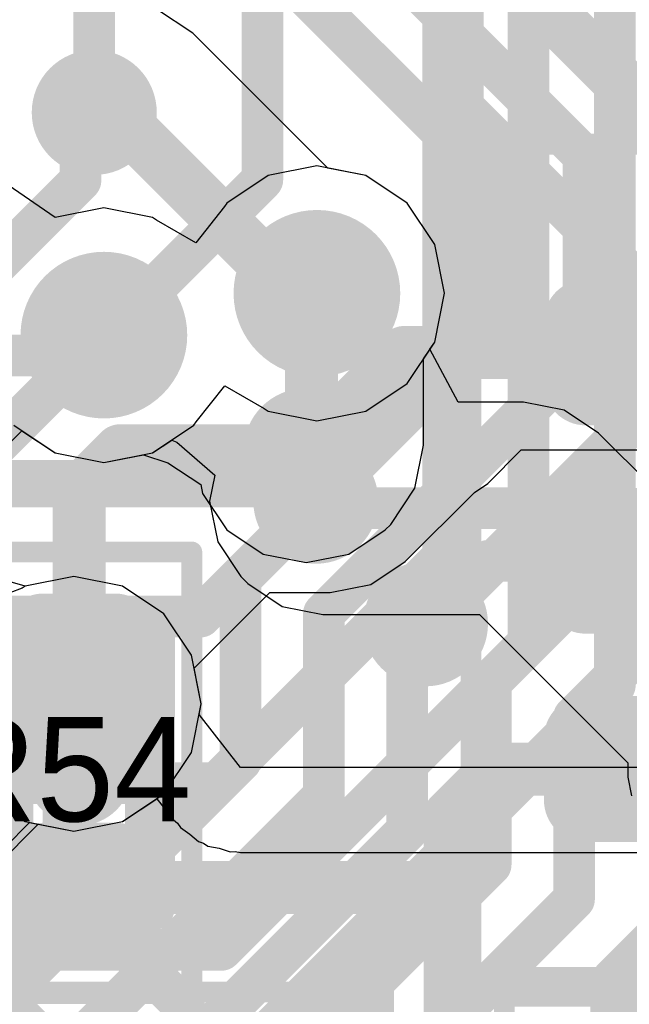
# Model space of a CAD drawing. Header units: millimetres. Extents: x -2 to 68, y -2 to 27.4.
# Tile 192 of 256: x 16.5 to 17.9, y 17.6 to 19.9. Entities that reach past the tile are written whole.
import ezdxf

# ---------------------------------------------------------------- set-up
doc = ezdxf.new("R2010")
doc.units = ezdxf.units.MM
for name, color, linetype in [('BottomLayer', 5, 'Continuous'), ('DrillGuide', 244, 'Continuous'), ('Mechanical13', 56, 'Continuous'), ('Mechanical15', 56, 'Continuous'), ('Mechanical2', 216, 'Continuous'), ('MidLayer1', 16, 'Continuous'), ('MidLayer2', 76, 'Continuous'), ('MidLayer3', 90, 'Continuous'), ('MidLayer4', 156, 'Continuous'), ('MidLayer5', 130, 'Continuous'), ('MidLayer6', 216, 'Continuous'), ('MidLayer7', 6, 'Continuous'), ('MidLayer8', 54, 'Continuous'), ('MultiLayer', 9, 'Continuous'), ('TopLayer', 1, 'Continuous'), ('TopPaste', 8, 'Continuous'), ('TopSolder', 216, 'Continuous'), ('ViaHoleLayer', 16, 'Continuous')]:
    doc.layers.add(name, color=color, linetype=linetype)

# ---------------------------------------------------------------- blocks, each defined once
blk = doc.blocks.new('RES_0201_12')
at = {"layer": 'Mechanical13', "const_width": 0.12}
for points in [[(-0.32, 0.17), (-0.32, -0.17)], [(-0.32, 0.17), (0.32, 0.17)], [(0.32, 0.17), (0.32, -0.17)], [(-0.32, -0.17), (0.32, -0.17)]]:
    blk.add_lwpolyline(points, dxfattribs=at)
at = {"layer": 'Mechanical13', "const_width": 0.06}
for points in [[(-0.35, 0.17, 1), (-0.29, 0.17, 1)], [(-0.35, 0.17, 1), (-0.29, 0.17, 1)], [(0.29, 0.17, 1), (0.35, 0.17, 1)], [(0.29, 0.17, 1), (0.35, 0.17, 1)], [(-0.35, -0.17, 1), (-0.29, -0.17, 1)], [(-0.35, -0.17, 1), (-0.29, -0.17, 1)], [(0.29, -0.17, 1), (0.35, -0.17, 1)], [(0.29, -0.17, 1), (0.35, -0.17, 1)]]:
    blk.add_lwpolyline(points, format="xyb", close=True, dxfattribs=at)
at = {"layer": 'Mechanical15', "const_width": 0.05}
for points in [[(-0.53, 0.27), (-0.53, -0.27)], [(-0.53, 0.27), (0.53, 0.27)], [(0.53, 0.27), (0.53, -0.27)], [(0, 0.135), (0, -0.135)], [(-0.135, 0), (0.135, 0)], [(-0.53, -0.27), (0.53, -0.27)]]:
    blk.add_lwpolyline(points, dxfattribs=at)
at = {"layer": 'Mechanical15'}
for points, const_width in [([(-0.5425, 0.27, 1), (-0.5175, 0.27, 1)], 0.025), ([(-0.5425, 0.27, 1), (-0.5175, 0.27, 1)], 0.025), ([(0.5175, 0.27, 1), (0.5425, 0.27, 1)], 0.025), ([(0.5175, 0.27, 1), (0.5425, 0.27, 1)], 0.025), ([(-0.0125, 0.135, 1), (0.0125, 0.135, 1)], 0.025), ([(0.1013, 0, 1), (-0.1013, 0, 1)], 0.05), ([(-0.1475, 0, 1), (-0.1225, 0, 1)], 0.025), ([(-0.1138, 0, 1), (-0.0888, 0, 1)], 0.025), ([(0.0888, 0, 1), (0.1138, 0, 1)], 0.025), ([(0.1225, 0, 1), (0.1475, 0, 1)], 0.025), ([(-0.0125, -0.135, 1), (0.0125, -0.135, 1)], 0.025), ([(-0.5425, -0.27, 1), (-0.5175, -0.27, 1)], 0.025), ([(-0.5425, -0.27, 1), (-0.5175, -0.27, 1)], 0.025), ([(0.5175, -0.27, 1), (0.5425, -0.27, 1)], 0.025), ([(0.5175, -0.27, 1), (0.5425, -0.27, 1)], 0.025)]:
    blk.add_lwpolyline(points, format="xyb", close=True, dxfattribs=dict(at, const_width=const_width))
at = {"layer": 'TopLayer', "const_width": 0.0806}
for points in [[(-0.3897, 0.0894, 1), (-0.3091, 0.0894, 1)], [(-0.2409, 0.0894, 1), (-0.1603, 0.0894, 1)], [(0.1603, 0.0894, 1), (0.2409, 0.0894, 1)], [(0.3091, 0.0894, 1), (0.3897, 0.0894, 1)], [(-0.3897, -0.0894, 1), (-0.3091, -0.0894, 1)], [(-0.2409, -0.0894, 1), (-0.1603, -0.0894, 1)], [(0.1603, -0.0894, 1), (0.2409, -0.0894, 1)], [(0.3091, -0.0894, 1), (0.3897, -0.0894, 1)]]:
    blk.add_lwpolyline(points, format="xyb", close=True, dxfattribs=at)
at = {"layer": 'TopLayer'}
for points in [[(-0.2006, 0.17), (-0.3494, 0.17), (-0.2006, -0.17), (-0.3494, -0.17)], [(0.2006, -0.17), (0.3494, -0.17), (0.2006, 0.17), (0.3494, 0.17)], [(-0.12, 0.0894), (-0.43, 0.0894), (-0.12, -0.0894), (-0.43, -0.0894)], [(0.12, -0.0894), (0.43, -0.0894), (0.12, 0.0894), (0.43, 0.0894)]]:
    blk.add_solid(points, dxfattribs=at)
at = {"layer": 'TopPaste', "const_width": 0.0806}
for points in [[(-0.3897, 0.0894, 1), (-0.3091, 0.0894, 1)], [(-0.2409, 0.0894, 1), (-0.1603, 0.0894, 1)], [(0.1603, 0.0894, 1), (0.2409, 0.0894, 1)], [(0.3091, 0.0894, 1), (0.3897, 0.0894, 1)], [(-0.3897, -0.0894, 1), (-0.3091, -0.0894, 1)], [(-0.2409, -0.0894, 1), (-0.1603, -0.0894, 1)], [(0.1603, -0.0894, 1), (0.2409, -0.0894, 1)], [(0.3091, -0.0894, 1), (0.3897, -0.0894, 1)]]:
    blk.add_lwpolyline(points, format="xyb", close=True, dxfattribs=at)
at = {"layer": 'TopPaste'}
for points in [[(-0.2006, 0.17), (-0.3494, 0.17), (-0.2006, -0.17), (-0.3494, -0.17)], [(0.2006, -0.17), (0.3494, -0.17), (0.2006, 0.17), (0.3494, 0.17)], [(-0.12, 0.0894), (-0.43, 0.0894), (-0.12, -0.0894), (-0.43, -0.0894)], [(0.12, -0.0894), (0.43, -0.0894), (0.12, 0.0894), (0.43, 0.0894)]]:
    blk.add_solid(points, dxfattribs=at)
at = {"layer": 'TopSolder', "const_width": 0.0806}
for points in [[(-0.3897, 0.0894, 1), (-0.3091, 0.0894, 1)], [(-0.2409, 0.0894, 1), (-0.1603, 0.0894, 1)], [(0.1603, 0.0894, 1), (0.2409, 0.0894, 1)], [(0.3091, 0.0894, 1), (0.3897, 0.0894, 1)], [(-0.3897, -0.0894, 1), (-0.3091, -0.0894, 1)], [(-0.2409, -0.0894, 1), (-0.1603, -0.0894, 1)], [(0.1603, -0.0894, 1), (0.2409, -0.0894, 1)], [(0.3091, -0.0894, 1), (0.3897, -0.0894, 1)]]:
    blk.add_lwpolyline(points, format="xyb", close=True, dxfattribs=at)
at = {"layer": 'TopSolder'}
for points in [[(-0.2006, 0.17), (-0.3494, 0.17), (-0.2006, -0.17), (-0.3494, -0.17)], [(0.2006, -0.17), (0.3494, -0.17), (0.2006, 0.17), (0.3494, 0.17)], [(-0.12, 0.0894), (-0.43, 0.0894), (-0.12, -0.0894), (-0.43, -0.0894)], [(0.12, -0.0894), (0.43, -0.0894), (0.12, 0.0894), (0.43, 0.0894)]]:
    blk.add_solid(points, dxfattribs=at)
blk = doc.blocks.new('RES_0201_13')
at = {"layer": 'Mechanical13', "const_width": 0.12}
for points in [[(-0.32, -0.17), (-0.32, 0.17)], [(0.32, 0.17), (-0.32, 0.17)], [(0.32, -0.17), (0.32, 0.17)], [(0.32, -0.17), (-0.32, -0.17)]]:
    blk.add_lwpolyline(points, dxfattribs=at)
at = {"layer": 'Mechanical13', "const_width": 0.06}
for points in [[(-0.35, 0.17, 1), (-0.29, 0.17, 1)], [(-0.35, 0.17, 1), (-0.29, 0.17, 1)], [(0.29, 0.17, 1), (0.35, 0.17, 1)], [(0.29, 0.17, 1), (0.35, 0.17, 1)], [(-0.35, -0.17, 1), (-0.29, -0.17, 1)], [(-0.35, -0.17, 1), (-0.29, -0.17, 1)], [(0.29, -0.17, 1), (0.35, -0.17, 1)], [(0.29, -0.17, 1), (0.35, -0.17, 1)]]:
    blk.add_lwpolyline(points, format="xyb", close=True, dxfattribs=at)
at = {"layer": 'Mechanical15', "const_width": 0.05}
for points in [[(-0.53, -0.27), (-0.53, 0.27)], [(0.53, 0.27), (-0.53, 0.27)], [(0.53, -0.27), (0.53, 0.27)], [(0, -0.135), (0, 0.135)], [(0.135, 0), (-0.135, 0)], [(0.53, -0.27), (-0.53, -0.27)]]:
    blk.add_lwpolyline(points, dxfattribs=at)
at = {"layer": 'Mechanical15'}
for points, const_width in [([(-0.5425, 0.27, 1), (-0.5175, 0.27, 1)], 0.025), ([(-0.5425, 0.27, 1), (-0.5175, 0.27, 1)], 0.025), ([(0.5175, 0.27, 1), (0.5425, 0.27, 1)], 0.025), ([(0.5175, 0.27, 1), (0.5425, 0.27, 1)], 0.025), ([(-0.0125, 0.135, 1), (0.0125, 0.135, 1)], 0.025), ([(0.1013, 0, 1), (-0.1013, 0, 1)], 0.05), ([(-0.1475, 0, 1), (-0.1225, 0, 1)], 0.025), ([(-0.1138, 0, 1), (-0.0888, 0, 1)], 0.025), ([(0.0888, 0, 1), (0.1138, 0, 1)], 0.025), ([(0.1225, 0, 1), (0.1475, 0, 1)], 0.025), ([(-0.0125, -0.135, 1), (0.0125, -0.135, 1)], 0.025), ([(-0.5425, -0.27, 1), (-0.5175, -0.27, 1)], 0.025), ([(-0.5425, -0.27, 1), (-0.5175, -0.27, 1)], 0.025), ([(0.5175, -0.27, 1), (0.5425, -0.27, 1)], 0.025), ([(0.5175, -0.27, 1), (0.5425, -0.27, 1)], 0.025)]:
    blk.add_lwpolyline(points, format="xyb", close=True, dxfattribs=dict(at, const_width=const_width))
at = {"layer": 'TopLayer', "const_width": 0.0806}
for points in [[(-0.3897, 0.0894, 1), (-0.3091, 0.0894, 1)], [(-0.2409, 0.0894, 1), (-0.1603, 0.0894, 1)], [(0.1603, 0.0894, 1), (0.2409, 0.0894, 1)], [(0.3091, 0.0894, 1), (0.3897, 0.0894, 1)], [(-0.3897, -0.0894, 1), (-0.3091, -0.0894, 1)], [(-0.2409, -0.0894, 1), (-0.1603, -0.0894, 1)], [(0.1603, -0.0894, 1), (0.2409, -0.0894, 1)], [(0.3091, -0.0894, 1), (0.3897, -0.0894, 1)]]:
    blk.add_lwpolyline(points, format="xyb", close=True, dxfattribs=at)
at = {"layer": 'TopLayer'}
for points in [[(-0.2006, 0.17), (-0.3494, 0.17), (-0.2006, -0.17), (-0.3494, -0.17)], [(0.2006, -0.17), (0.3494, -0.17), (0.2006, 0.17), (0.3494, 0.17)], [(-0.12, 0.0894), (-0.43, 0.0894), (-0.12, -0.0894), (-0.43, -0.0894)], [(0.12, -0.0894), (0.43, -0.0894), (0.12, 0.0894), (0.43, 0.0894)]]:
    blk.add_solid(points, dxfattribs=at)
at = {"layer": 'TopPaste', "const_width": 0.0806}
for points in [[(-0.3897, 0.0894, 1), (-0.3091, 0.0894, 1)], [(-0.2409, 0.0894, 1), (-0.1603, 0.0894, 1)], [(0.1603, 0.0894, 1), (0.2409, 0.0894, 1)], [(0.3091, 0.0894, 1), (0.3897, 0.0894, 1)], [(-0.3897, -0.0894, 1), (-0.3091, -0.0894, 1)], [(-0.2409, -0.0894, 1), (-0.1603, -0.0894, 1)], [(0.1603, -0.0894, 1), (0.2409, -0.0894, 1)], [(0.3091, -0.0894, 1), (0.3897, -0.0894, 1)]]:
    blk.add_lwpolyline(points, format="xyb", close=True, dxfattribs=at)
at = {"layer": 'TopPaste'}
for points in [[(-0.2006, 0.17), (-0.3494, 0.17), (-0.2006, -0.17), (-0.3494, -0.17)], [(0.2006, -0.17), (0.3494, -0.17), (0.2006, 0.17), (0.3494, 0.17)], [(-0.12, 0.0894), (-0.43, 0.0894), (-0.12, -0.0894), (-0.43, -0.0894)], [(0.12, -0.0894), (0.43, -0.0894), (0.12, 0.0894), (0.43, 0.0894)]]:
    blk.add_solid(points, dxfattribs=at)
at = {"layer": 'TopSolder', "const_width": 0.0806}
for points in [[(-0.3897, 0.0894, 1), (-0.3091, 0.0894, 1)], [(-0.2409, 0.0894, 1), (-0.1603, 0.0894, 1)], [(0.1603, 0.0894, 1), (0.2409, 0.0894, 1)], [(0.3091, 0.0894, 1), (0.3897, 0.0894, 1)], [(-0.3897, -0.0894, 1), (-0.3091, -0.0894, 1)], [(-0.2409, -0.0894, 1), (-0.1603, -0.0894, 1)], [(0.1603, -0.0894, 1), (0.2409, -0.0894, 1)], [(0.3091, -0.0894, 1), (0.3897, -0.0894, 1)]]:
    blk.add_lwpolyline(points, format="xyb", close=True, dxfattribs=at)
at = {"layer": 'TopSolder'}
for points in [[(-0.2006, 0.17), (-0.3494, 0.17), (-0.2006, -0.17), (-0.3494, -0.17)], [(0.2006, -0.17), (0.3494, -0.17), (0.2006, 0.17), (0.3494, 0.17)], [(-0.12, 0.0894), (-0.43, 0.0894), (-0.12, -0.0894), (-0.43, -0.0894)], [(0.12, -0.0894), (0.43, -0.0894), (0.12, 0.0894), (0.43, 0.0894)]]:
    blk.add_solid(points, dxfattribs=at)
blk = doc.blocks.new('SOTFL50P158X60_6N_15')
at = {"layer": 'Mechanical15', "const_width": 0.05}
for points in [[(-1.3, 1), (1.3, 1)], [(-1.3, -1), (-1.3, 1)], [(-1.3, -1), (1.3, -1)]]:
    blk.add_lwpolyline(points, dxfattribs=at)
at = {"layer": 'Mechanical15', "const_width": 0.025}
for points in [[(-1.3125, 1, 1), (-1.2875, 1, 1)], [(-1.3125, 1, 1), (-1.2875, 1, 1)], [(-1.3125, -1, 1), (-1.2875, -1, 1)], [(-1.3125, -1, 1), (-1.2875, -1, 1)]]:
    blk.add_lwpolyline(points, format="xyb", close=True, dxfattribs=at)
at = {"layer": 'TopLayer', "const_width": 0.075}
for points in [[(-1.0625, 0.575, 1), (-0.9875, 0.575, 1)], [(-1.0625, 0.425, 1), (-0.9875, 0.425, 1)], [(-1.0625, 0.075, 1), (-0.9875, 0.075, 1)], [(-1.0625, -0.075, 1), (-0.9875, -0.075, 1)], [(-1.0625, -0.425, 1), (-0.9875, -0.425, 1)], [(-1.0625, -0.575, 1), (-0.9875, -0.575, 1)]]:
    blk.add_lwpolyline(points, format="xyb", close=True, dxfattribs=at)
at = {"layer": 'TopLayer'}
for points in [[(-0.675, 0.35), (-0.675, 0.65), (-1.025, 0.35), (-1.025, 0.65)], [(-0.6, 0.425), (-0.6, 0.575), (-1.1, 0.425), (-1.1, 0.575)], [(-0.675, -0.15), (-0.675, 0.15), (-1.025, -0.15), (-1.025, 0.15)], [(-0.6, -0.075), (-0.6, 0.075), (-1.1, -0.075), (-1.1, 0.075)], [(-0.675, -0.65), (-0.675, -0.35), (-1.025, -0.65), (-1.025, -0.35)], [(-0.6, -0.575), (-0.6, -0.425), (-1.1, -0.575), (-1.1, -0.425)]]:
    blk.add_solid(points, dxfattribs=at)
at = {"layer": 'TopPaste', "const_width": 0.075}
for points in [[(-1.0625, 0.575, 1), (-0.9875, 0.575, 1)], [(-1.0625, 0.425, 1), (-0.9875, 0.425, 1)], [(-1.0625, 0.075, 1), (-0.9875, 0.075, 1)], [(-1.0625, -0.075, 1), (-0.9875, -0.075, 1)], [(-1.0625, -0.425, 1), (-0.9875, -0.425, 1)], [(-1.0625, -0.575, 1), (-0.9875, -0.575, 1)]]:
    blk.add_lwpolyline(points, format="xyb", close=True, dxfattribs=at)
at = {"layer": 'TopPaste'}
for points in [[(-0.675, 0.35), (-0.675, 0.65), (-1.025, 0.35), (-1.025, 0.65)], [(-0.6, 0.425), (-0.6, 0.575), (-1.1, 0.425), (-1.1, 0.575)], [(-0.675, -0.15), (-0.675, 0.15), (-1.025, -0.15), (-1.025, 0.15)], [(-0.6, -0.075), (-0.6, 0.075), (-1.1, -0.075), (-1.1, 0.075)], [(-0.675, -0.65), (-0.675, -0.35), (-1.025, -0.65), (-1.025, -0.35)], [(-0.6, -0.575), (-0.6, -0.425), (-1.1, -0.575), (-1.1, -0.425)]]:
    blk.add_solid(points, dxfattribs=at)
at = {"layer": 'TopSolder', "const_width": 0.1}
for points in [[(-1.075, 0.575, 1), (-0.975, 0.575, 1)], [(-1.075, 0.425, 1), (-0.975, 0.425, 1)], [(-1.075, 0.075, 1), (-0.975, 0.075, 1)], [(-1.075, -0.075, 1), (-0.975, -0.075, 1)], [(-1.075, -0.425, 1), (-0.975, -0.425, 1)], [(-1.075, -0.575, 1), (-0.975, -0.575, 1)]]:
    blk.add_lwpolyline(points, format="xyb", close=True, dxfattribs=at)
at = {"layer": 'TopSolder'}
for points in [[(-0.675, 0.325), (-0.675, 0.675), (-1.025, 0.325), (-1.025, 0.675)], [(-0.575, 0.425), (-0.575, 0.575), (-1.125, 0.425), (-1.125, 0.575)], [(-0.675, -0.175), (-0.675, 0.175), (-1.025, -0.175), (-1.025, 0.175)], [(-0.575, -0.075), (-0.575, 0.075), (-1.125, -0.075), (-1.125, 0.075)], [(-0.675, -0.675), (-0.675, -0.325), (-1.025, -0.675), (-1.025, -0.325)], [(-0.575, -0.575), (-0.575, -0.425), (-1.125, -0.575), (-1.125, -0.425)]]:
    blk.add_solid(points, dxfattribs=at)
blk = doc.blocks.new('RES_0603_61')
at = {"layer": 'Mechanical15', "const_width": 0.05}
for points in [[(1.39, 0.69), (-1.39, 0.69)], [(-1.39, -0.69), (-1.39, 0.69)]]:
    blk.add_lwpolyline(points, dxfattribs=at)
at = {"layer": 'Mechanical15', "const_width": 0.025}
blk.add_lwpolyline([(-1.4025, 0.69, 1), (-1.3775, 0.69, 1)], format="xyb", close=True, dxfattribs=at)
blk.add_lwpolyline([(-1.4025, 0.69, 1), (-1.3775, 0.69, 1)], format="xyb", close=True, dxfattribs=at)

msp = doc.modelspace()

# ---------------------------------------------------------------- linework, layer by layer
at = {"layer": 'BottomLayer', "const_width": 0.1}
for points in [[(17.885, 18.335), (17.885, 21.202)], [(16.636, 19.71), (16.636, 20.939)], [(17.678, 18.437), (17.678, 20.5054)], [(17.4728, 18.6428), (17.4728, 20.4277)], [(17.0393, 19.5481), (17.0393, 20.3498)], [(16.6029, 19.6769), (16.636, 19.71)], [(16.6029, 19.5466), (16.6029, 19.6769)], [(16.3563, 19.3), (16.6029, 19.5466)], [(16.3912, 18.9), (17.0393, 19.5481)], [(16.8909, 18.5), (17.1677, 18.7768)], [(16.93, 18.1), (17.4728, 18.6428)], [(15.855, 18.5), (16.8909, 18.5)], [(16.941, 17.7), (17.678, 18.437)], [(16.85, 17.3), (17.885, 18.335)], [(15.855, 18.1), (16.93, 18.1)], [(15.855, 17.7), (16.941, 17.7)]]:
    msp.add_lwpolyline(points, dxfattribs=at)
at = {"layer": 'BottomLayer'}
for points, const_width in [([(16.561, 19.71, 1), (16.711, 19.71, 1)], 0.15), ([(16.611, 19.71, 1), (16.661, 19.71, 1)], 0.05), ([(16.611, 19.71, 1), (16.661, 19.71, 1)], 0.05), ([(16.5779, 19.6769, 1), (16.6279, 19.6769, 1)], 0.05), ([(16.5779, 19.6769, 1), (16.6279, 19.6769, 1)], 0.05), ([(16.5779, 19.5466, 1), (16.6279, 19.5466, 1)], 0.05), ([(16.5779, 19.5466, 1), (16.6279, 19.5466, 1)], 0.05), ([(17.0143, 19.5481, 1), (17.0643, 19.5481, 1)], 0.05), ([(17.0143, 19.5481, 1), (17.0643, 19.5481, 1)], 0.05), ([(17.0927, 18.7768, 1), (17.2427, 18.7768, 1)], 0.15), ([(17.1427, 18.7768, 1), (17.1927, 18.7768, 1)], 0.05), ([(17.4478, 18.6428, 1), (17.4978, 18.6428, 1)], 0.05), ([(17.4478, 18.6428, 1), (17.4978, 18.6428, 1)], 0.05), ([(16.8659, 18.5, 1), (16.9159, 18.5, 1)], 0.05), ([(16.8659, 18.5, 1), (16.9159, 18.5, 1)], 0.05), ([(17.653, 18.437, 1), (17.703, 18.437, 1)], 0.05), ([(17.653, 18.437, 1), (17.703, 18.437, 1)], 0.05), ([(17.86, 18.335, 1), (17.91, 18.335, 1)], 0.05), ([(17.86, 18.335, 1), (17.91, 18.335, 1)], 0.05), ([(16.905, 18.1, 1), (16.955, 18.1, 1)], 0.05), ([(16.905, 18.1, 1), (16.955, 18.1, 1)], 0.05), ([(16.916, 17.7, 1), (16.966, 17.7, 1)], 0.05), ([(16.916, 17.7, 1), (16.966, 17.7, 1)], 0.05)]:
    msp.add_lwpolyline(points, format="xyb", close=True, dxfattribs=dict(at, const_width=const_width))
at = {"layer": 'DrillGuide'}
for points, const_width in [([(16.611, 19.71, 1), (16.661, 19.71, 1)], 0.05), ([(17.1202, 19.2759, 1), (17.2202, 19.2759, 1)], 0.1), ([(16.6091, 19.1755, 1), (16.7091, 19.1755, 1)], 0.1), ([(17.1192, 18.8981, 1), (17.1692, 18.8981, 1)], 0.05), ([(17.1427, 18.7768, 1), (17.1927, 18.7768, 1)], 0.05), ([(17.4057, 18.4826, 1), (17.4557, 18.4826, 1)], 0.05), ([(16.537, 18.2904, 1), (16.637, 18.2904, 1)], 0.1)]:
    msp.add_lwpolyline(points, format="xyb", close=True, dxfattribs=dict(at, const_width=const_width))
at = {"layer": 'MidLayer1'}
for p, q in [((17.1702, 19.5818), (17.0532, 19.5585)), ((17.2873, 19.5585), (17.1702, 19.5818)), ((17.0532, 19.5585), (16.9539, 19.4922)), ((17.3865, 19.4922), (17.2873, 19.5585)), ((16.542, 19.4581), (16.4293, 19.5355)), ((16.6591, 19.4814), (16.542, 19.4581)), ((16.7761, 19.4581), (16.6591, 19.4814)), ((16.9485, 19.484), (16.8798, 19.3974)), ((16.9539, 19.4922), (16.9485, 19.484)), ((17.4528, 19.3929), (17.3865, 19.4922)), ((16.7857, 19.4516), (16.7761, 19.4581)), ((16.8798, 19.3974), (16.7857, 19.4516)), ((17.4761, 19.2759), (17.4528, 19.3929)), ((17.4528, 19.1588), (17.4761, 19.2759)), ((17.4259, 19.1185), (17.4528, 19.1588)), ((17.4259, 18.9112), (17.4259, 19.1185)), ((16.3015, 18.7854), (16.4623, 18.9461)), ((16.4623, 18.9461), (16.542, 18.8929)), ((17.4054, 18.8083), (17.4259, 18.9112)), ((16.542, 18.8929), (16.6591, 18.8696)), ((16.6591, 18.8696), (16.754, 18.8885)), ((16.754, 18.8885), (16.8125, 18.8691)), ((16.8125, 18.8691), (16.8916, 18.8173)), ((16.8916, 18.8173), (16.896, 18.7953)), ((16.896, 18.7953), (16.9542, 18.7082)), ((17.3472, 18.7212), (17.4054, 18.8083)), ((17.3341, 18.7082), (17.3472, 18.7212)), ((16.9542, 18.7082), (17.0414, 18.6499)), ((17.247, 18.6499), (17.3341, 18.7082)), ((17.0414, 18.6499), (17.1442, 18.6295)), ((17.1442, 18.6295), (17.247, 18.6499)), ((16.47, 18.573), (16.3108, 18.6195)), ((16.587, 18.5963), (16.47, 18.573)), ((16.7041, 18.573), (16.587, 18.5963)), ((16.8033, 18.5067), (16.7041, 18.573)), ((16.8696, 18.4075), (16.8033, 18.5067)), ((16.8929, 18.2904), (16.8696, 18.4075)), ((16.8696, 18.1734), (16.8929, 18.2904)), ((16.8033, 18.0742), (16.8696, 18.1734)), ((16.7041, 18.0079), (16.8033, 18.0742)), ((16.587, 17.9846), (16.7041, 18.0079)), ((16.4222, 17.9469), (16.481, 18.0057)), ((16.481, 18.0057), (16.587, 17.9846))]:
    msp.add_line(p, q, dxfattribs=at)
for points, const_width in [([(17.0702, 19.2759, 1), (17.2702, 19.2759, 1)], 0.2), ([(16.5591, 19.1755, 1), (16.7591, 19.1755, 1)], 0.2), ([(17.1385, 19.2759, 1), (17.202, 19.2759, 1)], 0.0635), ([(17.1255, 19.2629, 1), (17.189, 19.2629, 1)], 0.0635), ([(17.1255, 19.2629, 1), (17.189, 19.2629, 1)], 0.0635), ([(16.6341, 19.1755, 1), (16.6841, 19.1755, 1)], 0.05), ([(16.388, 19.1265, 1), (16.438, 19.1265, 1)], 0.05), ([(16.388, 19.1265, 1), (16.438, 19.1265, 1)], 0.05), ([(16.5851, 19.1265, 1), (16.6351, 19.1265, 1)], 0.05), ([(16.5851, 19.1265, 1), (16.6351, 19.1265, 1)], 0.05), ([(17.0692, 18.8981, 1), (17.2192, 18.8981, 1)], 0.15), ([(17.1124, 18.8981, 1), (17.1759, 18.8981, 1)], 0.0635), ([(17.1255, 18.9112, 1), (17.189, 18.9112, 1)], 0.0635), ([(17.1255, 18.9112, 1), (17.189, 18.9112, 1)], 0.0635), ([(17.3557, 18.4826, 1), (17.5057, 18.4826, 1)], 0.15), ([(16.487, 18.2904, 1), (16.687, 18.2904, 1)], 0.2), ([(16.5112, 18.2904, 1), (16.5612, 18.2904, 1)], 0.05), ([(16.5112, 18.2904, 1), (16.5612, 18.2904, 1)], 0.05), ([(16.562, 18.2904, 1), (16.612, 18.2904, 1)], 0.05)]:
    msp.add_lwpolyline(points, format="xyb", close=True, dxfattribs=dict(at, const_width=const_width))
for points, const_width in [([(17.1572, 19.2629), (17.1702, 19.2759)], 0.127), ([(17.1572, 18.9112), (17.1572, 19.2629)], 0.127), ([(16.6101, 19.1265), (16.6591, 19.1755)], 0.1), ([(16.1372, 18.8507), (16.413, 19.1265)], 0.1), ([(16.413, 19.1265), (16.6101, 19.1265)], 0.1), ([(17.1442, 18.8981), (17.1572, 18.9112)], 0.127), ([(16.3074, 18.0617), (16.5362, 18.2904)], 0.1), ([(16.5362, 18.2904), (16.587, 18.2904)], 0.1)]:
    msp.add_lwpolyline(points, dxfattribs=dict(at, const_width=const_width))
at = {"layer": 'MidLayer2', "const_width": 0.1}
for points in [[(16.6221, 21.0775), (18.0098, 19.6897)], [(16.5392, 20.8775), (17.8098, 19.6069)], [(16.4564, 20.6775), (17.6098, 19.5241)], [(17.8098, 19.1304), (17.8098, 19.6069)], [(17.6098, 19.2132), (17.6098, 19.5241)], [(16.9871, 18.5905), (17.6098, 19.2132)], [(16.3343, 18.8507), (16.6591, 19.1755)], [(17.1871, 18.5077), (17.8098, 19.1304)], [(17.3871, 18.4248), (18.0098, 19.0475)], [(17.5871, 18.342), (18.2098, 18.9647)], [(17.7871, 18.2591), (18.4098, 18.8819)], [(16.9871, 18.1528), (16.9871, 18.5905)], [(17.1871, 18.07), (17.1871, 18.5077)], [(17.3871, 17.9871), (17.3871, 18.4248)], [(17.5871, 17.9043), (17.5871, 18.342)], [(17.7871, 17.8214), (17.7871, 18.2591)], [(15.998, 17.1637), (16.9871, 18.1528)], [(16.198, 17.0808), (17.1871, 18.07)], [(16.398, 16.998), (17.3871, 17.9871)], [(16.6835, 17.0006), (17.5871, 17.9043)], [(16.8835, 16.9178), (17.7871, 17.8214)]]:
    msp.add_lwpolyline(points, dxfattribs=at)
at = {"layer": 'MidLayer2'}
for points, const_width in [([(17.7848, 19.6069, 1), (17.8348, 19.6069, 1)], 0.05), ([(17.7848, 19.6069, 1), (17.8348, 19.6069, 1)], 0.05), ([(17.5848, 19.5241, 1), (17.6348, 19.5241, 1)], 0.05), ([(17.5848, 19.5241, 1), (17.6348, 19.5241, 1)], 0.05), ([(17.0702, 19.2759, 1), (17.2702, 19.2759, 1)], 0.2), ([(16.5591, 19.1755, 1), (16.7591, 19.1755, 1)], 0.2), ([(17.5848, 19.2132, 1), (17.6348, 19.2132, 1)], 0.05), ([(17.5848, 19.2132, 1), (17.6348, 19.2132, 1)], 0.05), ([(16.6341, 19.1755, 1), (16.6841, 19.1755, 1)], 0.05), ([(17.7848, 19.1304, 1), (17.8348, 19.1304, 1)], 0.05), ([(17.7848, 19.1304, 1), (17.8348, 19.1304, 1)], 0.05), ([(16.9621, 18.5905, 1), (17.0121, 18.5905, 1)], 0.05), ([(16.9621, 18.5905, 1), (17.0121, 18.5905, 1)], 0.05), ([(17.1621, 18.5077, 1), (17.2121, 18.5077, 1)], 0.05), ([(17.1621, 18.5077, 1), (17.2121, 18.5077, 1)], 0.05), ([(16.487, 18.2904, 1), (16.687, 18.2904, 1)], 0.2), ([(17.3621, 18.4248, 1), (17.4121, 18.4248, 1)], 0.05), ([(17.3621, 18.4248, 1), (17.4121, 18.4248, 1)], 0.05), ([(17.5621, 18.342, 1), (17.6121, 18.342, 1)], 0.05), ([(17.5621, 18.342, 1), (17.6121, 18.342, 1)], 0.05), ([(17.7621, 18.2591, 1), (17.8121, 18.2591, 1)], 0.05), ([(17.7621, 18.2591, 1), (17.8121, 18.2591, 1)], 0.05), ([(16.9621, 18.1528, 1), (17.0121, 18.1528, 1)], 0.05), ([(16.9621, 18.1528, 1), (17.0121, 18.1528, 1)], 0.05), ([(17.1621, 18.07, 1), (17.2121, 18.07, 1)], 0.05), ([(17.1621, 18.07, 1), (17.2121, 18.07, 1)], 0.05), ([(17.3621, 17.9871, 1), (17.4121, 17.9871, 1)], 0.05), ([(17.3621, 17.9871, 1), (17.4121, 17.9871, 1)], 0.05), ([(17.5621, 17.9043, 1), (17.6121, 17.9043, 1)], 0.05), ([(17.5621, 17.9043, 1), (17.6121, 17.9043, 1)], 0.05), ([(17.7621, 17.8214, 1), (17.8121, 17.8214, 1)], 0.05), ([(17.7621, 17.8214, 1), (17.8121, 17.8214, 1)], 0.05)]:
    msp.add_lwpolyline(points, format="xyb", close=True, dxfattribs=dict(at, const_width=const_width))
at = {"layer": 'MidLayer3'}
for p, q in [((17.1702, 19.5818), (17.0532, 19.5585)), ((17.2873, 19.5585), (17.1702, 19.5818)), ((17.0532, 19.5585), (16.9539, 19.4922)), ((17.3865, 19.4922), (17.2873, 19.5585)), ((16.542, 19.4581), (16.4293, 19.5355)), ((16.6591, 19.4814), (16.542, 19.4581)), ((16.7761, 19.4581), (16.6591, 19.4814)), ((16.9485, 19.484), (16.8798, 19.3974)), ((16.9539, 19.4922), (16.9485, 19.484)), ((17.4528, 19.3929), (17.3865, 19.4922)), ((16.7857, 19.4516), (16.7761, 19.4581)), ((16.8798, 19.3974), (16.7857, 19.4516)), ((17.4761, 19.2759), (17.4528, 19.3929)), ((17.4528, 19.1588), (17.4761, 19.2759)), ((17.3865, 19.0596), (17.4528, 19.1588)), ((16.8808, 18.9673), (16.9494, 19.0539)), ((16.9494, 19.0539), (17.0435, 18.9997)), ((17.2873, 18.9933), (17.3865, 19.0596)), ((17.0435, 18.9997), (17.0532, 18.9933)), ((17.0532, 18.9933), (17.1702, 18.97)), ((17.1702, 18.97), (17.2873, 18.9933)), ((16.4428, 18.9592), (16.542, 18.8929)), ((16.7761, 18.8929), (16.8753, 18.9592)), ((16.8753, 18.9592), (16.8808, 18.9673)), ((16.542, 18.8929), (16.6591, 18.8696)), ((16.6591, 18.8696), (16.7761, 18.8929)), ((16.47, 18.573), (16.3108, 18.6195)), ((16.587, 18.5963), (16.47, 18.573)), ((16.7041, 18.573), (16.587, 18.5963)), ((16.8033, 18.5067), (16.7041, 18.573)), ((16.8696, 18.4075), (16.8033, 18.5067)), ((16.8929, 18.2904), (16.8696, 18.4075)), ((16.8696, 18.1734), (16.8929, 18.2904)), ((16.8033, 18.0742), (16.8696, 18.1734)), ((16.3707, 18.0742), (16.47, 18.0079)), ((16.7041, 18.0079), (16.8033, 18.0742)), ((16.47, 18.0079), (16.587, 17.9846)), ((16.587, 17.9846), (16.7041, 18.0079))]:
    msp.add_line(p, q, dxfattribs=at)
at = {"layer": 'MidLayer3', "const_width": 0.2}
for points in [[(17.0702, 19.2759, 1), (17.2702, 19.2759, 1)], [(16.5591, 19.1755, 1), (16.7591, 19.1755, 1)], [(16.487, 18.2904, 1), (16.687, 18.2904, 1)]]:
    msp.add_lwpolyline(points, format="xyb", close=True, dxfattribs=at)
at = {"layer": 'MidLayer4'}
for p, q in [((16.8728, 19.9), (16.7856, 19.9582)), ((17.1962, 19.5766), (16.8728, 19.9)), ((17.2873, 19.5585), (17.1962, 19.5766)), ((17.3865, 19.4922), (17.2873, 19.5585)), ((17.4528, 19.3929), (17.3865, 19.4922)), ((17.4761, 19.2759), (17.4528, 19.3929)), ((17.4528, 19.1588), (17.4761, 19.2759)), ((17.4415, 19.1419), (17.4528, 19.1588)), ((17.5094, 19.0149), (17.4415, 19.1419)), ((17.6657, 19.0149), (17.5094, 19.0149)), ((17.7633, 18.9954), (17.6657, 19.0149)), ((17.846, 18.9402), (17.7633, 18.9954)), ((16.4428, 18.9592), (16.542, 18.8929)), ((18.3517, 18.4345), (17.846, 18.9402)), ((16.7761, 18.8929), (16.8224, 18.9238)), ((16.8224, 18.9238), (16.834, 18.9186)), ((16.834, 18.9186), (16.9253, 18.8398)), ((16.542, 18.8929), (16.6591, 18.8696)), ((16.6591, 18.8696), (16.7761, 18.8929)), ((16.9253, 18.8398), (16.9128, 18.7768)), ((16.9128, 18.7768), (16.9322, 18.6792)), ((16.9322, 18.6792), (16.9874, 18.5965)), ((16.47, 18.573), (16.3108, 18.6195)), ((16.587, 18.5963), (16.47, 18.573)), ((16.7041, 18.573), (16.587, 18.5963)), ((16.9874, 18.5965), (17.0042, 18.5797)), ((17.0042, 18.5797), (17.0869, 18.5245)), ((16.8033, 18.5067), (16.7041, 18.573)), ((16.8696, 18.4075), (16.8033, 18.5067)), ((17.0869, 18.5245), (17.1845, 18.5051)), ((17.1845, 18.5051), (17.5601, 18.5051)), ((17.5601, 18.5051), (17.9165, 18.1487)), ((16.8929, 18.2904), (16.8696, 18.4075)), ((16.8696, 18.1734), (16.8929, 18.2904)), ((16.8033, 18.0742), (16.8696, 18.1734)), ((17.9165, 18.1487), (17.9165, 18.1147)), ((17.9165, 18.1147), (17.9254, 18.0699)), ((16.3707, 18.0742), (16.47, 18.0079)), ((16.7041, 18.0079), (16.8033, 18.0742)), ((16.47, 18.0079), (16.587, 17.9846)), ((16.587, 17.9846), (16.7041, 18.0079))]:
    msp.add_line(p, q, dxfattribs=at)
for points, const_width in [([(16.561, 19.71, 1), (16.711, 19.71, 1)], 0.15), ([(16.6042, 19.71, 1), (16.6677, 19.71, 1)], 0.0635), ([(16.6511, 19.71, 1), (16.7146, 19.71, 1)], 0.0635), ([(16.6511, 19.71, 1), (16.7146, 19.71, 1)], 0.0635), ([(17.0702, 19.2759, 1), (17.2702, 19.2759, 1)], 0.2), ([(16.5591, 19.1755, 1), (16.7591, 19.1755, 1)], 0.2), ([(17.0852, 19.2759, 1), (17.1487, 19.2759, 1)], 0.0635), ([(17.0852, 19.2759, 1), (17.1487, 19.2759, 1)], 0.0635), ([(17.1385, 19.2759, 1), (17.202, 19.2759, 1)], 0.0635), ([(17.0927, 18.7768, 1), (17.2427, 18.7768, 1)], 0.15), ([(17.1427, 18.7768, 1), (17.1927, 18.7768, 1)], 0.05), ([(17.1595, 18.76, 1), (17.2095, 18.76, 1)], 0.05), ([(17.1595, 18.76, 1), (17.2095, 18.76, 1)], 0.05), ([(17.6407, 18.76, 1), (17.6907, 18.76, 1)], 0.05), ([(17.6407, 18.76, 1), (17.6907, 18.76, 1)], 0.05), ([(16.487, 18.2904, 1), (16.687, 18.2904, 1)], 0.2)]:
    msp.add_lwpolyline(points, format="xyb", close=True, dxfattribs=dict(at, const_width=const_width))
for points, const_width in [([(16.636, 19.71), (16.6828, 19.71)], 0.127), ([(16.6828, 19.71), (17.1169, 19.2759)], 0.127), ([(17.1169, 19.2759), (17.1702, 19.2759)], 0.127), ([(17.1677, 18.7768), (17.1845, 18.76)], 0.1), ([(17.1845, 18.76), (17.6657, 18.76)], 0.1), ([(17.6657, 18.76), (18.1714, 18.2543)], 0.1)]:
    msp.add_lwpolyline(points, dxfattribs=dict(at, const_width=const_width))
at = {"layer": 'MidLayer5', "const_width": 0.1}
for points in [[(17.6083, 20.0529), (18.8738, 18.7874)], [(17.4968, 19.4507), (17.4968, 19.7472)], [(17.4968, 19.7472), (18.5788, 18.6652)], [(17.4968, 19.4507), (17.5202, 19.4274)], [(17.5202, 19.1309), (17.5202, 19.4274)], [(17.2148, 18.8255), (17.5202, 19.1309)], [(16.2376, 18.8255), (17.2148, 18.8255)], [(16.562, 18.2654), (16.587, 18.2904)], [(16.562, 17.8535), (16.562, 18.2654)], [(16.0862, 17.9121), (16.557, 17.4413)], [(16.562, 17.8535), (16.852, 17.5635)], [(16.852, 14.7919), (16.852, 17.5635)]]:
    msp.add_lwpolyline(points, dxfattribs=at)
at = {"layer": 'MidLayer5'}
for points, const_width in [([(17.4718, 19.7472, 1), (17.5218, 19.7472, 1)], 0.05), ([(17.4718, 19.7472, 1), (17.5218, 19.7472, 1)], 0.05), ([(17.4718, 19.4507, 1), (17.5218, 19.4507, 1)], 0.05), ([(17.4718, 19.4507, 1), (17.5218, 19.4507, 1)], 0.05), ([(17.0702, 19.2759, 1), (17.2702, 19.2759, 1)], 0.2), ([(17.4952, 19.4274, 1), (17.5452, 19.4274, 1)], 0.05), ([(17.4952, 19.4274, 1), (17.5452, 19.4274, 1)], 0.05), ([(16.5591, 19.1755, 1), (16.7591, 19.1755, 1)], 0.2), ([(17.4952, 19.1309, 1), (17.5452, 19.1309, 1)], 0.05), ([(17.4952, 19.1309, 1), (17.5452, 19.1309, 1)], 0.05), ([(17.1898, 18.8255, 1), (17.2398, 18.8255, 1)], 0.05), ([(17.1898, 18.8255, 1), (17.2398, 18.8255, 1)], 0.05), ([(16.487, 18.2904, 1), (16.687, 18.2904, 1)], 0.2), ([(16.562, 18.2904, 1), (16.612, 18.2904, 1)], 0.05), ([(16.537, 18.2654, 1), (16.587, 18.2654, 1)], 0.05), ([(16.537, 18.2654, 1), (16.587, 18.2654, 1)], 0.05), ([(16.537, 17.8535, 1), (16.587, 17.8535, 1)], 0.05), ([(16.537, 17.8535, 1), (16.587, 17.8535, 1)], 0.05), ([(16.827, 17.5635, 1), (16.877, 17.5635, 1)], 0.05), ([(16.827, 17.5635, 1), (16.877, 17.5635, 1)], 0.05)]:
    msp.add_lwpolyline(points, format="xyb", close=True, dxfattribs=dict(at, const_width=const_width))
at = {"layer": 'MidLayer6'}
for p, q in [((17.5802, 18.8198), (17.6605, 18.9)), ((17.6605, 18.9), (18.1373, 18.9)), ((17.548, 18.7982), (17.5802, 18.8198)), ((17.3821, 18.6323), (17.548, 18.7982)), ((17.2994, 18.577), (17.3821, 18.6323)), ((17.2018, 18.5576), (17.2994, 18.577)), ((16.8759, 18.3759), (17.0576, 18.5576)), ((17.0576, 18.5576), (17.2018, 18.5576)), ((16.8929, 18.2904), (16.8759, 18.3759)), ((16.8696, 18.1734), (16.8929, 18.2904)), ((16.8033, 18.0742), (16.8696, 18.1734)), ((16.7041, 18.0079), (16.8033, 18.0742)), ((16.587, 17.9846), (16.7041, 18.0079)), ((15.8, 17.3), (16.5016, 18.0016)), ((16.5016, 18.0016), (16.587, 17.9846))]:
    msp.add_line(p, q, dxfattribs=at)
at = {"layer": 'MidLayer6', "const_width": 0.1}
for points in [[(17.5202, 19.1202), (17.5202, 20.1798)], [(17.4, 19), (17.5202, 19.1202)], [(17.2018, 18.8125), (17.3893, 19)], [(17.3893, 19), (17.4, 19)], [(15.9881, 18.8125), (17.2018, 18.8125)]]:
    msp.add_lwpolyline(points, dxfattribs=at)
at = {"layer": 'MidLayer6'}
for points, const_width in [([(17.0702, 19.2759, 1), (17.2702, 19.2759, 1)], 0.2), ([(16.5591, 19.1755, 1), (16.7591, 19.1755, 1)], 0.2), ([(17.4952, 19.1202, 1), (17.5452, 19.1202, 1)], 0.05), ([(17.4952, 19.1202, 1), (17.5452, 19.1202, 1)], 0.05), ([(17.3643, 19, 1), (17.4143, 19, 1)], 0.05), ([(17.3643, 19, 1), (17.4143, 19, 1)], 0.05), ([(17.375, 19, 1), (17.425, 19, 1)], 0.05), ([(17.375, 19, 1), (17.425, 19, 1)], 0.05), ([(17.1768, 18.8125, 1), (17.2268, 18.8125, 1)], 0.05), ([(17.1768, 18.8125, 1), (17.2268, 18.8125, 1)], 0.05), ([(16.487, 18.2904, 1), (16.687, 18.2904, 1)], 0.2)]:
    msp.add_lwpolyline(points, format="xyb", close=True, dxfattribs=dict(at, const_width=const_width))
at = {"layer": 'MidLayer7'}
for p, q in [((17.1702, 19.5818), (17.0532, 19.5585)), ((17.2873, 19.5585), (17.1702, 19.5818)), ((17.0532, 19.5585), (16.9539, 19.4922)), ((17.3865, 19.4922), (17.2873, 19.5585)), ((16.542, 19.4581), (16.4293, 19.5355)), ((16.6591, 19.4814), (16.542, 19.4581)), ((16.7761, 19.4581), (16.6591, 19.4814)), ((16.9485, 19.484), (16.8798, 19.3974)), ((16.9539, 19.4922), (16.9485, 19.484)), ((17.4528, 19.3929), (17.3865, 19.4922)), ((16.7857, 19.4516), (16.7761, 19.4581)), ((16.8798, 19.3974), (16.7857, 19.4516)), ((17.4761, 19.2759), (17.4528, 19.3929)), ((17.4528, 19.1588), (17.4761, 19.2759)), ((17.3865, 19.0596), (17.4528, 19.1588)), ((16.8808, 18.9673), (16.9494, 19.0539)), ((16.9494, 19.0539), (17.0435, 18.9997)), ((17.2873, 18.9933), (17.3865, 19.0596)), ((17.0435, 18.9997), (17.0532, 18.9933)), ((17.0532, 18.9933), (17.1702, 18.97)), ((17.1702, 18.97), (17.2873, 18.9933)), ((16.4428, 18.9592), (16.542, 18.8929)), ((16.7761, 18.8929), (16.8753, 18.9592)), ((16.8753, 18.9592), (16.8808, 18.9673)), ((16.542, 18.8929), (16.6591, 18.8696)), ((16.6591, 18.8696), (16.7761, 18.8929)), ((16.47, 18.573), (16.3108, 18.6195)), ((16.587, 18.5963), (16.47, 18.573)), ((16.7041, 18.573), (16.587, 18.5963)), ((16.8033, 18.5067), (16.7041, 18.573)), ((16.8696, 18.4075), (16.8033, 18.5067)), ((16.8929, 18.2904), (16.8696, 18.4075)), ((16.8877, 18.2646), (16.8929, 18.2904)), ((16.9868, 18.1376), (16.8877, 18.2646)), ((17.9389, 18.1376), (16.9868, 18.1376)), ((16.3707, 18.0742), (16.47, 18.0079)), ((16.7041, 18.0079), (16.7864, 18.0629)), ((16.7864, 18.0629), (16.826, 18.0122)), ((16.47, 18.0079), (16.587, 17.9846)), ((16.587, 17.9846), (16.7041, 18.0079)), ((16.826, 18.0122), (16.8355, 18.0039)), ((16.8355, 18.0039), (16.8426, 17.9934)), ((16.8426, 17.9934), (16.8654, 17.9781)), ((16.8654, 17.9781), (16.8862, 17.9602)), ((16.8862, 17.9602), (16.8982, 17.9562)), ((16.8982, 17.9562), (16.9087, 17.9492)), ((16.9087, 17.9492), (16.9357, 17.9438)), ((16.9357, 17.9438), (16.9617, 17.9352)), ((16.9617, 17.9352), (16.9744, 17.9361)), ((16.9744, 17.9361), (16.9868, 17.9336)), ((16.9868, 17.9336), (17.9389, 17.9336))]:
    msp.add_line(p, q, dxfattribs=at)
at = {"layer": 'MidLayer7', "const_width": 0.2}
for points in [[(17.0702, 19.2759, 1), (17.2702, 19.2759, 1)], [(16.5591, 19.1755, 1), (16.7591, 19.1755, 1)], [(16.487, 18.2904, 1), (16.687, 18.2904, 1)]]:
    msp.add_lwpolyline(points, format="xyb", close=True, dxfattribs=at)
at = {"layer": 'MidLayer8'}
for p, q in [((17.1702, 19.5818), (17.0532, 19.5585)), ((17.2873, 19.5585), (17.1702, 19.5818)), ((17.0532, 19.5585), (16.9539, 19.4922)), ((17.3865, 19.4922), (17.2873, 19.5585)), ((16.542, 19.4581), (16.4293, 19.5355)), ((16.6591, 19.4814), (16.542, 19.4581)), ((16.7761, 19.4581), (16.6591, 19.4814)), ((16.9485, 19.484), (16.8798, 19.3974)), ((16.9539, 19.4922), (16.9485, 19.484)), ((17.4528, 19.3929), (17.3865, 19.4922)), ((16.7857, 19.4516), (16.7761, 19.4581)), ((16.8798, 19.3974), (16.7857, 19.4516)), ((17.4761, 19.2759), (17.4528, 19.3929)), ((17.4528, 19.1588), (17.4761, 19.2759)), ((17.3865, 19.0596), (17.4528, 19.1588)), ((16.8808, 18.9673), (16.9494, 19.0539)), ((16.9494, 19.0539), (17.0435, 18.9997)), ((17.2873, 18.9933), (17.3865, 19.0596)), ((17.0435, 18.9997), (17.0532, 18.9933)), ((17.0532, 18.9933), (17.1702, 18.97)), ((17.1702, 18.97), (17.2873, 18.9933)), ((16.4428, 18.9592), (16.542, 18.8929)), ((16.7761, 18.8929), (16.8753, 18.9592)), ((16.8753, 18.9592), (16.8808, 18.9673)), ((16.542, 18.8929), (16.6591, 18.8696)), ((16.6591, 18.8696), (16.7761, 18.8929)), ((16.587, 18.5963), (16.47, 18.573)), ((16.7041, 18.573), (16.587, 18.5963)), ((16.4629, 18.5683), (16.3688, 18.5327)), ((16.47, 18.573), (16.4629, 18.5683)), ((16.8033, 18.5067), (16.7041, 18.573)), ((16.8696, 18.4075), (16.8033, 18.5067)), ((16.8929, 18.2904), (16.8696, 18.4075)), ((16.8696, 18.1734), (16.8929, 18.2904)), ((16.8033, 18.0742), (16.8696, 18.1734)), ((16.3707, 18.0742), (16.47, 18.0079)), ((16.7041, 18.0079), (16.8033, 18.0742)), ((16.47, 18.0079), (16.587, 17.9846)), ((16.587, 17.9846), (16.7041, 18.0079))]:
    msp.add_line(p, q, dxfattribs=at)
at = {"layer": 'MidLayer8', "const_width": 0.2}
for points in [[(17.0702, 19.2759, 1), (17.2702, 19.2759, 1)], [(16.5591, 19.1755, 1), (16.7591, 19.1755, 1)], [(16.487, 18.2904, 1), (16.687, 18.2904, 1)]]:
    msp.add_lwpolyline(points, format="xyb", close=True, dxfattribs=at)
at = {"layer": 'MultiLayer'}
for points, const_width in [([(16.561, 19.71, 1), (16.711, 19.71, 1)], 0.15), ([(17.0702, 19.2759, 1), (17.2702, 19.2759, 1)], 0.2), ([(16.5591, 19.1755, 1), (16.7591, 19.1755, 1)], 0.2), ([(17.0692, 18.8981, 1), (17.2192, 18.8981, 1)], 0.15), ([(17.0927, 18.7768, 1), (17.2427, 18.7768, 1)], 0.15), ([(17.3557, 18.4826, 1), (17.5057, 18.4826, 1)], 0.15), ([(16.487, 18.2904, 1), (16.687, 18.2904, 1)], 0.2)]:
    msp.add_lwpolyline(points, format="xyb", close=True, dxfattribs=dict(at, const_width=const_width))
at = {"layer": 'TopLayer'}
for points, const_width in [([(17.1442, 18.8981), (17.38, 19.134)], 0.127), ([(17.38, 19.134), (17.99, 19.134)], 0.127), ([(16.6, 18.8), (16.6981, 18.8981)], 0.127), ([(16.6981, 18.8981), (17.1442, 18.8981)], 0.127), ([(17.1432, 18.8991), (17.1442, 18.8981)], 0.127), ([(16.6, 18.4), (16.6, 18.8)], 0.127), ([(17.4307, 18.4826), (17.5821, 18.634)], 0.1), ([(17.5821, 18.634), (17.99, 18.634)], 0.1), ([(17.49, 18.0232), (17.6008, 18.134)], 0.127), ([(17.6008, 18.134), (17.99, 18.134)], 0.127), ([(17.49, 17.8), (17.49, 18.0232)], 0.127), ([(16.6, 17.85), (17.44, 17.85)], 0.127), ([(17.44, 17.85), (17.49, 17.8)], 0.127), ([(17.89, 17.6205), (18.09, 17.8205)], 0.127), ([(17.49, 16.034), (17.49, 17.8)], 0.127), ([(17.89, 17.334), (17.89, 17.6205)], 0.127)]:
    msp.add_lwpolyline(points, dxfattribs=dict(at, const_width=const_width))
for points, const_width in [([(17.3483, 19.134, 1), (17.4118, 19.134, 1)], 0.0635), ([(17.3483, 19.134, 1), (17.4118, 19.134, 1)], 0.0635), ([(17.0692, 18.8981, 1), (17.2192, 18.8981, 1)], 0.15), ([(16.6664, 18.8981, 1), (16.7299, 18.8981, 1)], 0.0635), ([(16.6664, 18.8981, 1), (16.7299, 18.8981, 1)], 0.0635), ([(17.1115, 18.8991, 1), (17.175, 18.8991, 1)], 0.0635), ([(17.1124, 18.8981, 1), (17.1759, 18.8981, 1)], 0.0635), ([(17.1124, 18.8981, 1), (17.1759, 18.8981, 1)], 0.0635), ([(17.1124, 18.8981, 1), (17.1759, 18.8981, 1)], 0.0635), ([(16.5682, 18.8, 1), (16.6317, 18.8, 1)], 0.0635), ([(16.5682, 18.8, 1), (16.6317, 18.8, 1)], 0.0635), ([(17.5571, 18.634, 1), (17.6071, 18.634, 1)], 0.05), ([(17.5571, 18.634, 1), (17.6071, 18.634, 1)], 0.05), ([(17.3557, 18.4826, 1), (17.5057, 18.4826, 1)], 0.15), ([(17.4057, 18.4826, 1), (17.4557, 18.4826, 1)], 0.05), ([(16.5682, 18.4, 1), (16.6317, 18.4, 1)], 0.0635), ([(17.5691, 18.134, 1), (17.6326, 18.134, 1)], 0.0635), ([(17.5691, 18.134, 1), (17.6326, 18.134, 1)], 0.0635), ([(17.4582, 18.0232, 1), (17.5217, 18.0232, 1)], 0.0635), ([(17.4582, 18.0232, 1), (17.5217, 18.0232, 1)], 0.0635), ([(16.5682, 17.85, 1), (16.6317, 17.85, 1)], 0.0635), ([(17.4082, 17.85, 1), (17.4717, 17.85, 1)], 0.0635), ([(17.4082, 17.85, 1), (17.4717, 17.85, 1)], 0.0635), ([(17.4582, 17.8, 1), (17.5217, 17.8, 1)], 0.0635), ([(17.4582, 17.8, 1), (17.5217, 17.8, 1)], 0.0635), ([(17.4582, 17.8, 1), (17.5217, 17.8, 1)], 0.0635), ([(17.8582, 17.6205, 1), (17.9217, 17.6205, 1)], 0.0635), ([(17.8582, 17.6205, 1), (17.9217, 17.6205, 1)], 0.0635)]:
    msp.add_lwpolyline(points, format="xyb", close=True, dxfattribs=dict(at, const_width=const_width))
at = {"layer": 'ViaHoleLayer'}
for points, const_width in [([(16.611, 19.71, 1), (16.661, 19.71, 1)], 0.05), ([(17.1202, 19.2759, 1), (17.2202, 19.2759, 1)], 0.1), ([(16.6091, 19.1755, 1), (16.7091, 19.1755, 1)], 0.1), ([(17.1192, 18.8981, 1), (17.1692, 18.8981, 1)], 0.05), ([(17.1427, 18.7768, 1), (17.1927, 18.7768, 1)], 0.05), ([(17.4057, 18.4826, 1), (17.4557, 18.4826, 1)], 0.05), ([(16.537, 18.2904, 1), (16.637, 18.2904, 1)], 0.1)]:
    msp.add_lwpolyline(points, format="xyb", close=True, dxfattribs=dict(at, const_width=const_width))

# ---------------------------------------------------------------- block references
msp.add_blockref('SOTFL50P158X60_6N_15', (18.84, 18.634))
for name, p, rotation in [('RES_0201_12', (16.6, 18.125), 90), ('RES_0603_61', (16.64, 16.209), 270), ('RES_0201_13', (17.89, 17.059), 270)]:
    msp.add_blockref(name, p, dxfattribs=dict(rotation=rotation))

# ---------------------------------------------------------------- texts
at = {"layer": 'Mechanical2'}
msp.add_text('R54', height=0.25, dxfattribs=at).set_placement((16.256, 18.0086))

doc.saveas('drawing.dxf')
